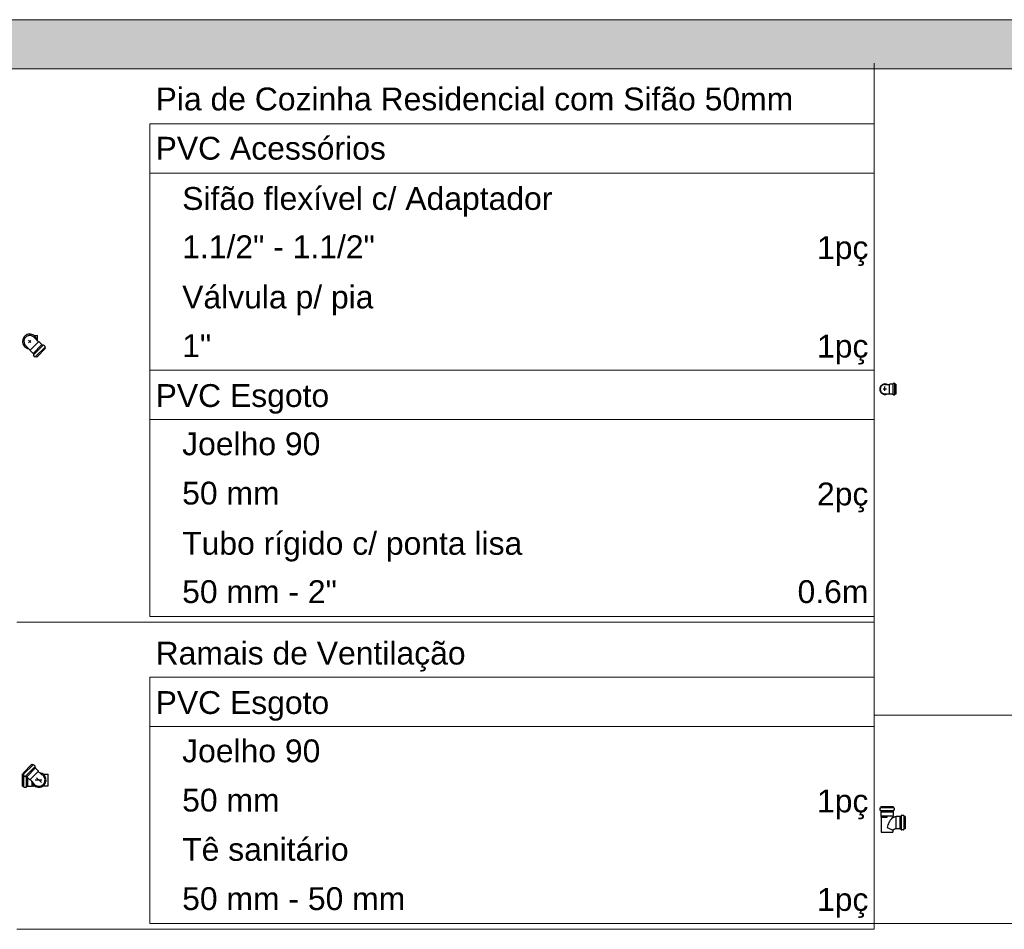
# Model space of a CAD drawing. Header units: millimetres. Extents: x -16331 to -10174, y -4135 to -3584.
# Tile 253 of 256: x -10356.51 to -10349.61, y -3895.38 to -3889. Entities that reach past the tile are written whole.
import ezdxf

# ---------------------------------------------------------------- set-up
doc = ezdxf.new("R2010")
doc.units = ezdxf.units.MM
doc.layers.add('DI-Hachuras Tabelas', color=251, linetype='Continuous', lineweight=0)
doc.layers.add('DI-Tabelas', color=7, linetype='Continuous', lineweight=5)
doc.layers.add('Simbolos', color=7, linetype='Continuous')
doc.layers.add('Simbolos_int', color=8, linetype='Continuous')
doc.styles.add('Arial', font='arial.ttf', dxfattribs={"height": 100})

msp = doc.modelspace()

# ---------------------------------------------------------------- hatches: boundary and pattern name
at = {"layer": 'DI-Hachuras Tabelas', "linetype": 'Continuous'}
msp.add_hatch(color=253, dxfattribs=at).paths.add_polyline_path([(-10374.5689, -3888.9966), (-10338.4932, -3888.9966), (-10338.4932, -3889.3422), (-10374.5689, -3889.3422)])

# ---------------------------------------------------------------- linework, layer by layer
at = {"layer": 'DI-Hachuras Tabelas'}
msp.add_lwpolyline([(-10368.5563, -3888.9966), (-10338.4932, -3888.9966), (-10338.4932, -3889.3422), (-10374.5689, -3889.3422), (-10374.5689, -3888.9966)], dxfattribs=at)
at = {"layer": 'DI-Tabelas'}
for p, q in [((-10374.5689, -3888.9966), (-10338.4932, -3888.9966)), ((-10338.4932, -3889.3422), (-10374.5689, -3889.3422)), ((-10350.5184, -3893.875), (-10350.5184, -3889.3022)), ((-10350.5184, -3889.3422), (-10350.5184, -3893.2238)), ((-10350.5184, -3889.7278), (-10355.5977, -3889.7278)), ((-10355.5977, -3890.0734), (-10355.5977, -3889.7278)), ((-10350.5184, -3889.7278), (-10350.5184, -3890.0734)), ((-10350.5184, -3890.0734), (-10355.5977, -3890.0734)), ((-10355.5977, -3890.419), (-10355.5977, -3890.0734)), ((-10350.5184, -3890.0734), (-10350.5184, -3890.419)), ((-10355.5977, -3890.7646), (-10355.5977, -3890.419)), ((-10350.5184, -3890.419), (-10350.5184, -3890.7646)), ((-10355.5977, -3891.1102), (-10355.5977, -3890.7646)), ((-10350.5184, -3890.7646), (-10350.5184, -3891.1102)), ((-10355.5977, -3891.4558), (-10355.5977, -3891.1102)), ((-10350.5184, -3891.1102), (-10350.5184, -3891.4558)), ((-10352.4658, -3891.4558), (-10355.5977, -3891.4558)), ((-10355.5977, -3891.8014), (-10355.5977, -3891.4558)), ((-10350.5184, -3891.4558), (-10352.4658, -3891.4558)), ((-10350.5184, -3891.4558), (-10350.5184, -3891.8014)), ((-10350.5184, -3891.8014), (-10355.5977, -3891.8014)), ((-10355.5977, -3892.147), (-10355.5977, -3891.8014)), ((-10350.5184, -3891.8014), (-10350.5184, -3892.147)), ((-10355.5977, -3892.4926), (-10355.5977, -3892.147)), ((-10350.5184, -3892.147), (-10350.5184, -3892.4926)), ((-10355.5977, -3892.8382), (-10355.5977, -3892.4926)), ((-10350.5184, -3892.4926), (-10350.5184, -3892.8382)), ((-10355.5977, -3893.1838), (-10355.5977, -3892.8382)), ((-10350.5184, -3892.8382), (-10350.5184, -3893.1838)), ((-10355.6377, -3893.2238), (-10356.5311, -3893.2238)), ((-10350.5184, -3893.2238), (-10355.6377, -3893.2238)), ((-10352.4658, -3893.1838), (-10355.5977, -3893.1838)), ((-10350.5184, -3893.1838), (-10352.4658, -3893.1838)), ((-10350.5184, -3893.2238), (-10350.5184, -3895.3774)), ((-10350.5184, -3893.6094), (-10355.5977, -3893.6094)), ((-10355.5977, -3893.955), (-10355.5977, -3893.6094)), ((-10350.5184, -3893.6094), (-10350.5184, -3893.955)), ((-10349.6251, -3893.875), (-10350.5184, -3893.875)), ((-10350.5184, -3895.3374), (-10350.5184, -3893.875)), ((-10344.5058, -3893.875), (-10349.6251, -3893.875)), ((-10350.5184, -3893.955), (-10355.5977, -3893.955)), ((-10355.5977, -3894.3006), (-10355.5977, -3893.955)), ((-10350.5184, -3893.955), (-10350.5184, -3894.3006)), ((-10355.5977, -3894.6462), (-10355.5977, -3894.3006)), ((-10350.5184, -3894.3006), (-10350.5184, -3894.6462)), ((-10355.5977, -3894.9918), (-10355.5977, -3894.6462)), ((-10350.5184, -3894.6462), (-10350.5184, -3894.9918)), ((-10355.5977, -3895.3374), (-10355.5977, -3894.9918)), ((-10350.5184, -3894.9918), (-10350.5184, -3895.3374)), ((-10351.0348, -3895.3374), (-10355.5977, -3895.3374)), ((-10350.5184, -3895.3374), (-10351.0348, -3895.3374)), ((-10349.6251, -3895.3374), (-10350.5184, -3895.3374)), ((-10344.5058, -3895.3374), (-10349.6251, -3895.3374)), ((-10355.6377, -3895.3774), (-10356.5311, -3895.3774)), ((-10350.5184, -3895.3774), (-10355.6377, -3895.3774))]:
    msp.add_line(p, q, dxfattribs=at)
at = {"layer": 'Simbolos'}
for p, q in [((-10356.4095, -3891.2128), (-10356.3853, -3891.2128)), ((-10356.4367, -3891.3142), (-10356.4652, -3891.2857)), ((-10356.3793, -3891.2569), (-10356.4079, -3891.2283)), ((-10356.3752, -3891.2569), (-10356.3793, -3891.2569)), ((-10356.3562, -3891.2759), (-10356.3752, -3891.2569)), ((-10356.3558, -3891.2759), (-10356.3562, -3891.2759)), ((-10356.3505, -3891.2812), (-10356.3558, -3891.2759)), ((-10356.3451, -3891.2786), (-10356.3483, -3891.2813)), ((-10356.333, -3891.2886), (-10356.3429, -3891.2787)), ((-10356.3328, -3891.2905), (-10356.3352, -3891.2948)), ((-10356.4367, -3891.3183), (-10356.4367, -3891.3142)), ((-10356.4177, -3891.3373), (-10356.4367, -3891.3183)), ((-10356.4177, -3891.3378), (-10356.4177, -3891.3373)), ((-10356.4124, -3891.3431), (-10356.4177, -3891.3378)), ((-10356.415, -3891.3485), (-10356.4123, -3891.3452)), ((-10356.405, -3891.3605), (-10356.4149, -3891.3506)), ((-10356.403, -3891.3608), (-10356.3988, -3891.3583)), ((-10356.3919, -3891.3635), (-10356.3968, -3891.3586)), ((-10356.33, -3891.3016), (-10356.3919, -3891.3635)), ((-10356.33, -3891.3016), (-10356.335, -3891.2967)), ((-10350.442, -3891.5556), (-10350.4263, -3891.5556)), ((-10350.4263, -3891.5556), (-10350.4115, -3891.5556)), ((-10350.4091, -3891.5533), (-10350.4115, -3891.5556)), ((-10350.3865, -3891.5533), (-10350.4091, -3891.5533)), ((-10350.3847, -3891.55), (-10350.3849, -3891.5519)), ((-10350.3755, -3891.5485), (-10350.3831, -3891.5485)), ((-10350.3739, -3891.5497), (-10350.3733, -3891.5521)), ((-10350.3668, -3891.5533), (-10350.3717, -3891.5533)), ((-10350.3668, -3891.5533), (-10350.3668, -3891.6239)), ((-10350.442, -3891.6215), (-10350.4263, -3891.6215)), ((-10350.4263, -3891.6216), (-10350.4115, -3891.6216)), ((-10350.4091, -3891.6239), (-10350.4115, -3891.6216)), ((-10350.3865, -3891.6239), (-10350.4091, -3891.6239)), ((-10350.3847, -3891.6272), (-10350.3849, -3891.6253)), ((-10350.3755, -3891.6287), (-10350.3831, -3891.6287)), ((-10350.3739, -3891.6275), (-10350.3733, -3891.6251)), ((-10350.3668, -3891.6239), (-10350.3717, -3891.6239)), ((-10356.4874, -3894.282), (-10356.4256, -3894.2201)), ((-10356.4256, -3894.2201), (-10356.4206, -3894.225)), ((-10356.4144, -3894.2228), (-10356.4187, -3894.2253)), ((-10356.4125, -3894.2231), (-10356.4026, -3894.233)), ((-10356.4025, -3894.2351), (-10356.4052, -3894.2384)), ((-10356.4051, -3894.2405), (-10356.3998, -3894.2458)), ((-10356.3998, -3894.2458), (-10356.3998, -3894.2463)), ((-10356.3998, -3894.2463), (-10356.3808, -3894.2653)), ((-10356.4911, -3894.374), (-10356.4911, -3894.2865)), ((-10356.4911, -3894.2865), (-10356.4841, -3894.2865)), ((-10356.4874, -3894.282), (-10356.4825, -3894.2869)), ((-10356.4847, -3894.2931), (-10356.4823, -3894.2888)), ((-10356.4845, -3894.295), (-10356.4745, -3894.3049)), ((-10356.4724, -3894.305), (-10356.4692, -3894.3023)), ((-10356.467, -3894.3024), (-10356.4617, -3894.3077)), ((-10356.4617, -3894.3077), (-10356.4612, -3894.3077)), ((-10356.4612, -3894.3077), (-10356.4422, -3894.3267)), ((-10356.4422, -3894.3267), (-10356.4382, -3894.3267)), ((-10356.4382, -3894.3267), (-10356.4176, -3894.3473)), ((-10356.3808, -3894.2653), (-10356.3808, -3894.2694)), ((-10356.3808, -3894.2694), (-10356.3602, -3894.2899)), ((-10356.3466, -3894.2897), (-10356.3103, -3894.2897)), ((-10356.4911, -3894.374), (-10356.4841, -3894.374)), ((-10356.4813, -3894.3799), (-10356.4825, -3894.3752)), ((-10356.4797, -3894.3811), (-10356.4657, -3894.3811)), ((-10356.4641, -3894.3797), (-10356.4637, -3894.3755)), ((-10356.4621, -3894.374), (-10356.4547, -3894.374)), ((-10356.4547, -3894.374), (-10356.4543, -3894.3737)), ((-10356.4543, -3894.3737), (-10356.4275, -3894.3737)), ((-10356.4275, -3894.3737), (-10356.4246, -3894.3708)), ((-10356.4246, -3894.3708), (-10356.408, -3894.3708)), ((-10356.4204, -3894.3708), (-10356.4202, -3894.3732)), ((-10356.4202, -3894.3732), (-10356.4155, -3894.3732)), ((-10356.4153, -3894.3708), (-10356.4155, -3894.3732)), ((-10356.3466, -3894.3708), (-10356.3103, -3894.3708)), ((-10350.4784, -3894.5271), (-10350.4784, -3894.5411)), ((-10350.4773, -3894.5256), (-10350.4725, -3894.5243)), ((-10350.4713, -3894.5158), (-10350.3838, -3894.5158)), ((-10350.4713, -3894.5158), (-10350.4713, -3894.5228)), ((-10350.3838, -3894.5158), (-10350.3838, -3894.5228)), ((-10350.3779, -3894.5256), (-10350.3826, -3894.5243)), ((-10350.3767, -3894.5271), (-10350.3767, -3894.5411)), ((-10350.477, -3894.5427), (-10350.4728, -3894.5431)), ((-10350.4713, -3894.5447), (-10350.4713, -3894.5522)), ((-10350.4713, -3894.5522), (-10350.471, -3894.5525)), ((-10350.471, -3894.5525), (-10350.471, -3894.5794)), ((-10350.471, -3894.5794), (-10350.4681, -3894.5823)), ((-10350.4681, -3894.5864), (-10350.4705, -3894.5867)), ((-10350.4705, -3894.5867), (-10350.4705, -3894.5913)), ((-10350.4681, -3894.5916), (-10350.4705, -3894.5913)), ((-10350.4681, -3894.5823), (-10350.4681, -3894.5864)), ((-10350.4681, -3894.5916), (-10350.4681, -3894.6966)), ((-10350.3841, -3894.5794), (-10350.387, -3894.5823)), ((-10350.387, -3894.5823), (-10350.387, -3894.5911)), ((-10350.3838, -3894.5522), (-10350.3841, -3894.5525)), ((-10350.3841, -3894.5525), (-10350.3841, -3894.5794)), ((-10350.3838, -3894.5447), (-10350.3838, -3894.5522)), ((-10350.3781, -3894.5427), (-10350.3823, -3894.5431)), ((-10350.3641, -3894.5861), (-10350.3662, -3894.5882)), ((-10350.3372, -3894.5861), (-10350.3641, -3894.5861)), ((-10350.3369, -3894.5858), (-10350.3372, -3894.5861)), ((-10350.3294, -3894.5858), (-10350.3369, -3894.5858)), ((-10350.3275, -3894.5801), (-10350.3278, -3894.5843)), ((-10350.3119, -3894.5787), (-10350.3259, -3894.5787)), ((-10350.3103, -3894.5799), (-10350.309, -3894.5846)), ((-10350.3005, -3894.5858), (-10350.3075, -3894.5858)), ((-10350.3005, -3894.5858), (-10350.3005, -3894.6733)), ((-10350.4276, -3894.6625), (-10350.387, -3894.6819)), ((-10350.3641, -3894.673), (-10350.3656, -3894.6715)), ((-10350.3372, -3894.673), (-10350.3641, -3894.673)), ((-10350.3369, -3894.6733), (-10350.3372, -3894.673)), ((-10350.3294, -3894.6733), (-10350.3369, -3894.6733)), ((-10350.3275, -3894.679), (-10350.3278, -3894.6748)), ((-10350.3103, -3894.6793), (-10350.309, -3894.6745)), ((-10350.3005, -3894.6733), (-10350.3075, -3894.6733)), ((-10350.387, -3894.6819), (-10350.387, -3894.6966)), ((-10350.3119, -3894.6804), (-10350.3259, -3894.6804))]:
    msp.add_line(p, q, dxfattribs=at)
for points in [[(-10356.4079, -3891.2283), (-10356.4113, -3891.2245), (-10356.4151, -3891.2211), (-10356.4194, -3891.2182), (-10356.424, -3891.2158), (-10356.4288, -3891.2141), (-10356.4338, -3891.213), (-10356.4389, -3891.2125), (-10356.444, -3891.2127), (-10356.4491, -3891.2135), (-10356.454, -3891.2149), (-10356.4587, -3891.2169), (-10356.4632, -3891.2196), (-10356.4672, -3891.2227), (-10356.4708, -3891.2263), (-10356.474, -3891.2304), (-10356.4766, -3891.2348), (-10356.4786, -3891.2395), (-10356.4801, -3891.2444), (-10356.4809, -3891.2495), (-10356.481, -3891.2546), (-10356.4806, -3891.2598), (-10356.4794, -3891.2648), (-10356.4777, -3891.2696), (-10356.4754, -3891.2742), (-10356.4725, -3891.2784), (-10356.4691, -3891.2823), (-10356.4652, -3891.2857)], [(-10356.3505, -3891.2812), (-10356.3503, -3891.2813), (-10356.35, -3891.2815), (-10356.3498, -3891.2816), (-10356.3495, -3891.2816), (-10356.3493, -3891.2816), (-10356.349, -3891.2816), (-10356.3488, -3891.2815), (-10356.3485, -3891.2814), (-10356.3483, -3891.2813)], [(-10356.3429, -3891.2787), (-10356.3431, -3891.2785), (-10356.3433, -3891.2784), (-10356.3436, -3891.2783), (-10356.3438, -3891.2782), (-10356.3441, -3891.2782), (-10356.3444, -3891.2782), (-10356.3446, -3891.2783), (-10356.3449, -3891.2784), (-10356.3451, -3891.2786)], [(-10356.3328, -3891.2905), (-10356.3327, -3891.2903), (-10356.3326, -3891.2901), (-10356.3326, -3891.2898), (-10356.3325, -3891.2896), (-10356.3326, -3891.2894), (-10356.3326, -3891.2892), (-10356.3327, -3891.2889), (-10356.3329, -3891.2888), (-10356.333, -3891.2886)], [(-10356.415, -3891.3485), (-10356.4151, -3891.3487), (-10356.4152, -3891.3489), (-10356.4153, -3891.3492), (-10356.4153, -3891.3494), (-10356.4153, -3891.3497), (-10356.4153, -3891.35), (-10356.4152, -3891.3502), (-10356.415, -3891.3504), (-10356.4149, -3891.3506)], [(-10356.4123, -3891.3452), (-10356.4121, -3891.345), (-10356.412, -3891.3448), (-10356.4119, -3891.3445), (-10356.4119, -3891.3443), (-10356.4119, -3891.344), (-10356.412, -3891.3437), (-10356.4121, -3891.3435), (-10356.4122, -3891.3433), (-10356.4124, -3891.3431)], [(-10356.405, -3891.3605), (-10356.4048, -3891.3607), (-10356.4046, -3891.3608), (-10356.4044, -3891.3609), (-10356.4042, -3891.361), (-10356.4039, -3891.361), (-10356.4037, -3891.361), (-10356.4035, -3891.361), (-10356.4032, -3891.3609), (-10356.403, -3891.3608)], [(-10356.3968, -3891.3586), (-10356.397, -3891.3584), (-10356.3972, -3891.3583), (-10356.3974, -3891.3582), (-10356.3976, -3891.3582), (-10356.3979, -3891.3581), (-10356.3981, -3891.3581), (-10356.3983, -3891.3582), (-10356.3986, -3891.3582), (-10356.3988, -3891.3583)], [(-10356.3352, -3891.2948), (-10356.3353, -3891.295), (-10356.3354, -3891.2952), (-10356.3354, -3891.2954), (-10356.3354, -3891.2957), (-10356.3354, -3891.2959), (-10356.3353, -3891.2961), (-10356.3352, -3891.2963), (-10356.3351, -3891.2965), (-10356.335, -3891.2967)], [(-10350.442, -3891.5557), (-10350.4477, -3891.5562), (-10350.4532, -3891.5577), (-10350.4584, -3891.5601), (-10350.4631, -3891.5634), (-10350.4672, -3891.5674), (-10350.4705, -3891.5721), (-10350.4729, -3891.5773), (-10350.4744, -3891.5829), (-10350.4749, -3891.5886), (-10350.4744, -3891.5943), (-10350.4729, -3891.5999), (-10350.4705, -3891.6051), (-10350.4672, -3891.6098), (-10350.4631, -3891.6138), (-10350.4584, -3891.6171), (-10350.4532, -3891.6196), (-10350.4477, -3891.621), (-10350.442, -3891.6215)], [(-10350.3865, -3891.5533), (-10350.3862, -3891.5533), (-10350.3859, -3891.5532), (-10350.3857, -3891.5531), (-10350.3855, -3891.553), (-10350.3853, -3891.5528), (-10350.3851, -3891.5526), (-10350.385, -3891.5524), (-10350.3849, -3891.5521), (-10350.3849, -3891.5519)], [(-10350.3831, -3891.5485), (-10350.3834, -3891.5485), (-10350.3836, -3891.5486), (-10350.3839, -3891.5487), (-10350.3841, -3891.5489), (-10350.3843, -3891.549), (-10350.3845, -3891.5492), (-10350.3846, -3891.5495), (-10350.3847, -3891.5497), (-10350.3847, -3891.55)], [(-10350.3739, -3891.5497), (-10350.374, -3891.5495), (-10350.3741, -3891.5493), (-10350.3742, -3891.5491), (-10350.3744, -3891.5489), (-10350.3746, -3891.5488), (-10350.3748, -3891.5487), (-10350.375, -3891.5486), (-10350.3752, -3891.5485), (-10350.3755, -3891.5485)], [(-10350.3733, -3891.5521), (-10350.3732, -3891.5524), (-10350.3731, -3891.5526), (-10350.3729, -3891.5528), (-10350.3728, -3891.5529), (-10350.3726, -3891.5531), (-10350.3724, -3891.5532), (-10350.3722, -3891.5533), (-10350.372, -3891.5533), (-10350.3717, -3891.5533)], [(-10350.3849, -3891.6253), (-10350.3849, -3891.6251), (-10350.385, -3891.6248), (-10350.3851, -3891.6246), (-10350.3853, -3891.6244), (-10350.3855, -3891.6242), (-10350.3857, -3891.6241), (-10350.3859, -3891.624), (-10350.3862, -3891.6239), (-10350.3865, -3891.6239)], [(-10350.3847, -3891.6272), (-10350.3847, -3891.6275), (-10350.3846, -3891.6277), (-10350.3845, -3891.628), (-10350.3843, -3891.6282), (-10350.3841, -3891.6283), (-10350.3839, -3891.6285), (-10350.3836, -3891.6286), (-10350.3834, -3891.6287), (-10350.3831, -3891.6287)], [(-10350.3755, -3891.6287), (-10350.3752, -3891.6287), (-10350.375, -3891.6286), (-10350.3748, -3891.6285), (-10350.3746, -3891.6284), (-10350.3744, -3891.6283), (-10350.3742, -3891.6281), (-10350.3741, -3891.6279), (-10350.374, -3891.6277), (-10350.3739, -3891.6275)], [(-10350.3717, -3891.6239), (-10350.372, -3891.6239), (-10350.3722, -3891.624), (-10350.3724, -3891.624), (-10350.3726, -3891.6241), (-10350.3728, -3891.6243), (-10350.3729, -3891.6245), (-10350.3731, -3891.6246), (-10350.3732, -3891.6248), (-10350.3733, -3891.6251)], [(-10356.4206, -3894.225), (-10356.4204, -3894.2252), (-10356.4202, -3894.2253), (-10356.42, -3894.2254), (-10356.4198, -3894.2255), (-10356.4196, -3894.2255), (-10356.4193, -3894.2255), (-10356.4191, -3894.2254), (-10356.4189, -3894.2254), (-10356.4187, -3894.2253)], [(-10356.4125, -3894.2231), (-10356.4127, -3894.2229), (-10356.4129, -3894.2228), (-10356.4131, -3894.2227), (-10356.4133, -3894.2226), (-10356.4135, -3894.2226), (-10356.4138, -3894.2226), (-10356.414, -3894.2226), (-10356.4142, -3894.2227), (-10356.4144, -3894.2228)], [(-10356.4052, -3894.2384), (-10356.4054, -3894.2386), (-10356.4055, -3894.2388), (-10356.4056, -3894.2391), (-10356.4056, -3894.2393), (-10356.4056, -3894.2396), (-10356.4055, -3894.2399), (-10356.4054, -3894.2401), (-10356.4053, -3894.2403), (-10356.4051, -3894.2405)], [(-10356.4025, -3894.2352), (-10356.4023, -3894.2349), (-10356.4022, -3894.2347), (-10356.4021, -3894.2344), (-10356.4021, -3894.2342), (-10356.4021, -3894.2339), (-10356.4022, -3894.2337), (-10356.4023, -3894.2334), (-10356.4024, -3894.2332), (-10356.4026, -3894.233)], [(-10356.4847, -3894.2931), (-10356.4848, -3894.2933), (-10356.4849, -3894.2935), (-10356.4849, -3894.2938), (-10356.4849, -3894.294), (-10356.4849, -3894.2942), (-10356.4848, -3894.2944), (-10356.4847, -3894.2947), (-10356.4846, -3894.2949), (-10356.4845, -3894.295)], [(-10356.4841, -3894.2865), (-10356.484, -3894.2865), (-10356.4839, -3894.2865), (-10356.4838, -3894.2864), (-10356.4837, -3894.2864), (-10356.4836, -3894.2864), (-10356.4835, -3894.2864), (-10356.4834, -3894.2863), (-10356.4833, -3894.2863), (-10356.4832, -3894.2862)], [(-10356.4823, -3894.2888), (-10356.4822, -3894.2886), (-10356.4821, -3894.2884), (-10356.4821, -3894.2882), (-10356.4821, -3894.288), (-10356.4821, -3894.2877), (-10356.4821, -3894.2875), (-10356.4822, -3894.2873), (-10356.4824, -3894.2871), (-10356.4825, -3894.2869)], [(-10356.4745, -3894.3049), (-10356.4743, -3894.3051), (-10356.4741, -3894.3052), (-10356.4739, -3894.3053), (-10356.4736, -3894.3054), (-10356.4733, -3894.3054), (-10356.4731, -3894.3054), (-10356.4728, -3894.3053), (-10356.4726, -3894.3052), (-10356.4724, -3894.305)], [(-10356.467, -3894.3024), (-10356.4672, -3894.3022), (-10356.4674, -3894.3021), (-10356.4677, -3894.302), (-10356.4679, -3894.302), (-10356.4682, -3894.3019), (-10356.4685, -3894.302), (-10356.4687, -3894.3021), (-10356.4689, -3894.3022), (-10356.4692, -3894.3023)], [(-10356.4176, -3894.3473), (-10356.4147, -3894.3529), (-10356.411, -3894.3581), (-10356.4066, -3894.3627), (-10356.4017, -3894.3666), (-10356.3962, -3894.3697), (-10356.3903, -3894.372), (-10356.3841, -3894.3735), (-10356.3778, -3894.374), (-10356.3715, -3894.3736), (-10356.3653, -3894.3723), (-10356.3593, -3894.3701), (-10356.3537, -3894.3671), (-10356.3487, -3894.3633), (-10356.3442, -3894.3589), (-10356.3404, -3894.3538), (-10356.3374, -3894.3482), (-10356.3352, -3894.3423), (-10356.3339, -3894.3361), (-10356.3335, -3894.3297), (-10356.3341, -3894.3234), (-10356.3355, -3894.3173), (-10356.3378, -3894.3114), (-10356.3409, -3894.3059), (-10356.3448, -3894.3009), (-10356.3494, -3894.2965), (-10356.3546, -3894.2928), (-10356.3602, -3894.2899)], [(-10356.4826, -3894.3752), (-10356.4826, -3894.375), (-10356.4827, -3894.3748), (-10356.4829, -3894.3746), (-10356.483, -3894.3744), (-10356.4832, -3894.3743), (-10356.4834, -3894.3741), (-10356.4836, -3894.3741), (-10356.4839, -3894.374), (-10356.4841, -3894.374)], [(-10356.4813, -3894.3799), (-10356.4812, -3894.3801), (-10356.4811, -3894.3804), (-10356.481, -3894.3805), (-10356.4808, -3894.3807), (-10356.4806, -3894.3809), (-10356.4804, -3894.381), (-10356.4802, -3894.381), (-10356.48, -3894.3811), (-10356.4797, -3894.3811)], [(-10356.4657, -3894.3811), (-10356.4654, -3894.3811), (-10356.4652, -3894.381), (-10356.465, -3894.3809), (-10356.4647, -3894.3808), (-10356.4645, -3894.3806), (-10356.4644, -3894.3804), (-10356.4642, -3894.3802), (-10356.4642, -3894.3799), (-10356.4641, -3894.3797)], [(-10356.4621, -3894.374), (-10356.4624, -3894.374), (-10356.4627, -3894.3741), (-10356.4629, -3894.3742), (-10356.4631, -3894.3743), (-10356.4633, -3894.3745), (-10356.4635, -3894.3747), (-10356.4636, -3894.3749), (-10356.4637, -3894.3752), (-10356.4637, -3894.3755)], [(-10350.4773, -3894.5256), (-10350.4775, -3894.5257), (-10350.4777, -3894.5258), (-10350.4779, -3894.5259), (-10350.478, -3894.5261), (-10350.4782, -3894.5263), (-10350.4783, -3894.5265), (-10350.4784, -3894.5267), (-10350.4784, -3894.5269), (-10350.4784, -3894.5271)], [(-10350.4725, -3894.5243), (-10350.4723, -3894.5242), (-10350.4721, -3894.5241), (-10350.4719, -3894.524), (-10350.4717, -3894.5238), (-10350.4716, -3894.5236), (-10350.4715, -3894.5234), (-10350.4714, -3894.5232), (-10350.4713, -3894.523), (-10350.4713, -3894.5228)], [(-10350.3838, -3894.5228), (-10350.3838, -3894.523), (-10350.3837, -3894.5232), (-10350.3837, -3894.5234), (-10350.3835, -3894.5236), (-10350.3834, -3894.5238), (-10350.3832, -3894.524), (-10350.383, -3894.5241), (-10350.3828, -3894.5242), (-10350.3826, -3894.5243)], [(-10350.3767, -3894.5271), (-10350.3767, -3894.5269), (-10350.3767, -3894.5267), (-10350.3768, -3894.5265), (-10350.3769, -3894.5263), (-10350.3771, -3894.5261), (-10350.3773, -3894.5259), (-10350.3774, -3894.5258), (-10350.3776, -3894.5257), (-10350.3779, -3894.5256)], [(-10350.4784, -3894.5411), (-10350.4784, -3894.5414), (-10350.4784, -3894.5417), (-10350.4783, -3894.5419), (-10350.4781, -3894.5421), (-10350.4779, -3894.5423), (-10350.4777, -3894.5425), (-10350.4775, -3894.5426), (-10350.4772, -3894.5427), (-10350.477, -3894.5427)], [(-10350.4713, -3894.5447), (-10350.4713, -3894.5445), (-10350.4714, -3894.5442), (-10350.4715, -3894.544), (-10350.4717, -3894.5437), (-10350.4718, -3894.5435), (-10350.472, -3894.5434), (-10350.4723, -3894.5433), (-10350.4725, -3894.5432), (-10350.4728, -3894.5431)], [(-10350.3866, -3894.5922), (-10350.393, -3894.5987), (-10350.399, -3894.6056), (-10350.4046, -3894.6129), (-10350.4097, -3894.6205), (-10350.4143, -3894.6284), (-10350.4184, -3894.6366), (-10350.422, -3894.645), (-10350.4251, -3894.6537), (-10350.4276, -3894.6625)], [(-10350.387, -3894.5911), (-10350.387, -3894.5912), (-10350.387, -3894.5914), (-10350.3869, -3894.5915), (-10350.3869, -3894.5917), (-10350.3868, -3894.5918), (-10350.3867, -3894.592), (-10350.3866, -3894.5921), (-10350.3865, -3894.5922), (-10350.3864, -3894.5923), (-10350.3862, -3894.5924), (-10350.3861, -3894.5925), (-10350.3859, -3894.5926), (-10350.3858, -3894.5926), (-10350.3856, -3894.5926), (-10350.3854, -3894.5927), (-10350.3853, -3894.5926), (-10350.3851, -3894.5926), (-10350.385, -3894.5926)], [(-10350.3662, -3894.5882), (-10350.3683, -3894.5886), (-10350.3704, -3894.589), (-10350.3725, -3894.5895), (-10350.3746, -3894.5899), (-10350.3767, -3894.5904), (-10350.3788, -3894.5909), (-10350.3808, -3894.5914), (-10350.3829, -3894.592), (-10350.385, -3894.5926)], [(-10350.3823, -3894.5431), (-10350.3826, -3894.5432), (-10350.3829, -3894.5433), (-10350.3831, -3894.5434), (-10350.3833, -3894.5435), (-10350.3835, -3894.5437), (-10350.3836, -3894.544), (-10350.3837, -3894.5442), (-10350.3838, -3894.5445), (-10350.3838, -3894.5447)], [(-10350.3781, -3894.5427), (-10350.3779, -3894.5427), (-10350.3776, -3894.5426), (-10350.3774, -3894.5425), (-10350.3772, -3894.5423), (-10350.377, -3894.5421), (-10350.3769, -3894.5419), (-10350.3768, -3894.5417), (-10350.3767, -3894.5414), (-10350.3767, -3894.5411)], [(-10350.3294, -3894.5858), (-10350.3292, -3894.5858), (-10350.3289, -3894.5857), (-10350.3287, -3894.5856), (-10350.3285, -3894.5855), (-10350.3283, -3894.5853), (-10350.3281, -3894.5851), (-10350.328, -3894.5849), (-10350.3279, -3894.5846), (-10350.3278, -3894.5843)], [(-10350.3259, -3894.5787), (-10350.3261, -3894.5787), (-10350.3264, -3894.5788), (-10350.3266, -3894.5789), (-10350.3268, -3894.579), (-10350.327, -3894.5792), (-10350.3272, -3894.5794), (-10350.3273, -3894.5796), (-10350.3274, -3894.5799), (-10350.3275, -3894.5801)], [(-10350.3103, -3894.5799), (-10350.3104, -3894.5796), (-10350.3105, -3894.5794), (-10350.3106, -3894.5793), (-10350.3108, -3894.5791), (-10350.311, -3894.5789), (-10350.3112, -3894.5788), (-10350.3114, -3894.5788), (-10350.3116, -3894.5787), (-10350.3119, -3894.5787)], [(-10350.309, -3894.5846), (-10350.309, -3894.5848), (-10350.3088, -3894.585), (-10350.3087, -3894.5852), (-10350.3085, -3894.5854), (-10350.3084, -3894.5855), (-10350.3082, -3894.5857), (-10350.3079, -3894.5857), (-10350.3077, -3894.5858), (-10350.3075, -3894.5858)], [(-10350.3656, -3894.6715), (-10350.3681, -3894.6724), (-10350.3706, -3894.6733), (-10350.373, -3894.6744), (-10350.3754, -3894.6755), (-10350.3778, -3894.6766), (-10350.3802, -3894.6778), (-10350.3825, -3894.6791), (-10350.3848, -3894.6805), (-10350.387, -3894.6819)], [(-10350.3278, -3894.6748), (-10350.3279, -3894.6745), (-10350.328, -3894.6743), (-10350.3281, -3894.674), (-10350.3283, -3894.6738), (-10350.3285, -3894.6737), (-10350.3287, -3894.6735), (-10350.3289, -3894.6734), (-10350.3292, -3894.6733), (-10350.3294, -3894.6733)], [(-10350.3075, -3894.6733), (-10350.3077, -3894.6733), (-10350.3079, -3894.6734), (-10350.3082, -3894.6735), (-10350.3084, -3894.6736), (-10350.3085, -3894.6737), (-10350.3087, -3894.6739), (-10350.3088, -3894.6741), (-10350.309, -3894.6743), (-10350.309, -3894.6745)], [(-10350.3275, -3894.679), (-10350.3274, -3894.6792), (-10350.3273, -3894.6795), (-10350.3272, -3894.6797), (-10350.327, -3894.6799), (-10350.3268, -3894.6801), (-10350.3266, -3894.6803), (-10350.3264, -3894.6804), (-10350.3261, -3894.6804), (-10350.3259, -3894.6804)], [(-10350.3119, -3894.6804), (-10350.3116, -3894.6804), (-10350.3114, -3894.6804), (-10350.3112, -3894.6803), (-10350.311, -3894.6802), (-10350.3108, -3894.68), (-10350.3106, -3894.6799), (-10350.3105, -3894.6797), (-10350.3104, -3894.6795), (-10350.3103, -3894.6793)]]:
    msp.add_lwpolyline(points, dxfattribs=at)
at = {"layer": 'Simbolos_int'}
for p, q in [((-10356.3853, -3891.2509), (-10356.3853, -3891.2128)), ((-10356.4402, -3891.2534), (-10356.4503, -3891.2635)), ((-10356.4402, -3891.2534), (-10356.4487, -3891.2448)), ((-10356.4402, -3891.2534), (-10356.4332, -3891.2464)), ((-10356.4402, -3891.2534), (-10356.432, -3891.2615)), ((-10356.4367, -3891.3142), (-10356.3793, -3891.2569)), ((-10356.4177, -3891.3378), (-10356.3558, -3891.2759)), ((-10356.3494, -3891.2822), (-10356.4113, -3891.3441)), ((-10356.3358, -3891.2958), (-10356.3977, -3891.3577)), ((-10350.442, -3891.5993), (-10350.442, -3891.5693)), ((-10350.4115, -3891.6216), (-10350.4115, -3891.5556)), ((-10350.385, -3891.6239), (-10350.385, -3891.5533)), ((-10350.373, -3891.6239), (-10350.373, -3891.5533)), ((-10350.4308, -3891.5886), (-10350.4557, -3891.5886)), ((-10356.4816, -3894.2878), (-10356.4198, -3894.2259)), ((-10356.468, -3894.3014), (-10356.4061, -3894.2395)), ((-10356.3998, -3894.2458), (-10356.4617, -3894.3077)), ((-10356.4829, -3894.2899), (-10356.4829, -3894.2865)), ((-10356.4829, -3894.374), (-10356.4829, -3894.2966)), ((-10356.4636, -3894.374), (-10356.4636, -3894.3058)), ((-10356.4543, -3894.3737), (-10356.4543, -3894.3146)), ((-10356.3808, -3894.2694), (-10356.4382, -3894.3267)), ((-10356.3556, -3894.3302), (-10356.4023, -3894.3302)), ((-10356.3586, -3894.3483), (-10356.3929, -3894.3139)), ((-10356.3103, -3894.3708), (-10356.3103, -3894.2897)), ((-10356.4246, -3894.3708), (-10356.4246, -3894.349)), ((-10350.4713, -3894.524), (-10350.3838, -3894.524)), ((-10350.4713, -3894.5432), (-10350.3838, -3894.5432)), ((-10350.471, -3894.5525), (-10350.3841, -3894.5525)), ((-10350.4681, -3894.5823), (-10350.387, -3894.5823)), ((-10350.4681, -3894.5864), (-10350.4276, -3894.5864)), ((-10350.4681, -3894.5916), (-10350.4276, -3894.5916)), ((-10350.4276, -3894.5864), (-10350.4276, -3894.5867)), ((-10350.4276, -3894.5913), (-10350.4276, -3894.5867)), ((-10350.4276, -3894.5913), (-10350.4276, -3894.5916)), ((-10350.367, -3894.589), (-10350.367, -3894.672)), ((-10350.3372, -3894.5861), (-10350.3372, -3894.673)), ((-10350.328, -3894.5858), (-10350.328, -3894.6733)), ((-10350.3087, -3894.5858), (-10350.3087, -3894.6733)), ((-10350.4681, -3894.6966), (-10350.387, -3894.6966))]:
    msp.add_line(p, q, dxfattribs=at)
for points in [[(-10356.3898, -3891.2464), (-10356.3916, -3891.2383), (-10356.3947, -3891.2305), (-10356.3991, -3891.2234), (-10356.4045, -3891.2171), (-10356.411, -3891.2117), (-10356.4182, -3891.2075), (-10356.426, -3891.2045), (-10356.4342, -3891.2028), (-10356.4425, -3891.2025), (-10356.4508, -3891.2036), (-10356.4588, -3891.206), (-10356.4663, -3891.2097), (-10356.4731, -3891.2146), (-10356.479, -3891.2205), (-10356.4838, -3891.2273), (-10356.4875, -3891.2348), (-10356.4899, -3891.2428), (-10356.491, -3891.251), (-10356.4907, -3891.2594), (-10356.489, -3891.2676), (-10356.486, -3891.2754), (-10356.4818, -3891.2826), (-10356.4765, -3891.289), (-10356.4702, -3891.2945), (-10356.463, -3891.2988), (-10356.4553, -3891.302), (-10356.4471, -3891.3038)], [(-10350.4263, -3891.5556), (-10350.4314, -3891.5537), (-10350.4367, -3891.5525), (-10350.4421, -3891.5521), (-10350.4475, -3891.5526), (-10350.4528, -3891.5538), (-10350.4579, -3891.5558), (-10350.4626, -3891.5585), (-10350.4668, -3891.5619), (-10350.4705, -3891.5659), (-10350.4736, -3891.5704), (-10350.4759, -3891.5753), (-10350.4775, -3891.5805), (-10350.4783, -3891.5859), (-10350.4783, -3891.5913), (-10350.4775, -3891.5967), (-10350.4759, -3891.6019), (-10350.4736, -3891.6068), (-10350.4705, -3891.6113), (-10350.4668, -3891.6153), (-10350.4626, -3891.6187), (-10350.4579, -3891.6214), (-10350.4528, -3891.6234), (-10350.4475, -3891.6247), (-10350.4421, -3891.6251), (-10350.4367, -3891.6247), (-10350.4314, -3891.6235), (-10350.4263, -3891.6216)], [(-10356.4277, -3894.3372), (-10356.4259, -3894.3453), (-10356.4227, -3894.3531), (-10356.4184, -3894.3602), (-10356.4129, -3894.3665), (-10356.4065, -3894.3719), (-10356.3993, -3894.3761), (-10356.3915, -3894.3791), (-10356.3833, -3894.3808), (-10356.375, -3894.3811), (-10356.3667, -3894.38), (-10356.3587, -3894.3776), (-10356.3512, -3894.3739), (-10356.3444, -3894.369), (-10356.3385, -3894.3631), (-10356.3336, -3894.3563), (-10356.3299, -3894.3488), (-10356.3275, -3894.3408), (-10356.3265, -3894.3326), (-10356.3268, -3894.3242), (-10356.3284, -3894.316), (-10356.3314, -3894.3082), (-10356.3356, -3894.301), (-10356.341, -3894.2946), (-10356.3473, -3894.2891), (-10356.3544, -3894.2848), (-10356.3622, -3894.2817), (-10356.3703, -3894.2798)]]:
    msp.add_lwpolyline(points, dxfattribs=at)

# ---------------------------------------------------------------- texts
at = {"layer": 'DI-Tabelas', "char_height": 0.16, "line_spacing_factor": 0.6, "style": 'Arial'}
for s, insert, width, attachment_point in [('Pia de Cozinha Residencial com Sifão 50mm', (-10355.5577, -3889.635), 8.944146, 7), ('PVC Acessórios', (-10355.5577, -3889.9806), 3.230244, 7), ('   Sifão flexível c/ Adaptador', (-10355.5577, -3890.379), 5.565122, 7), ('   1.1/2" - 1.1/2"', (-10355.5577, -3890.6718), 3.074878, 7), ('1pç', (-10350.5584, -3890.7246), 0.720732, 9), ('   Válvula p/ pia', (-10355.5577, -3891.0702), 3.055854, 7), ('   1"', (-10355.5577, -3891.363), 0.779756, 7), ('1pç', (-10350.5584, -3891.4158), 0.720732, 9), ('PVC Esgoto', (-10355.5577, -3891.7614), 2.435366, 7), ('   Joelho 90', (-10355.5577, -3892.0542), 2.310732, 7), ('   50 mm', (-10355.5577, -3892.3998), 1.738537, 7), ('2pç', (-10350.5584, -3892.4526), 0.720732, 9), ('   Tubo rígido c/ ponta lisa', (-10355.5577, -3892.7982), 5.142439, 7), ('   50 mm - 2"', (-10355.5577, -3893.091), 2.542927, 7), ('0.6m', (-10350.5584, -3893.091), 0.993659, 9), ('Ramais de Ventilação', (-10355.5577, -3893.5694), 4.348049, 7), ('PVC Esgoto', (-10355.5577, -3893.915), 2.435366, 7), ('   Joelho 90', (-10355.5577, -3894.2078), 2.310732, 7), ('   50 mm', (-10355.5577, -3894.5534), 1.738537, 7), ('1pç', (-10350.5584, -3894.6062), 0.720732, 9), ('   Tê sanitário', (-10355.5577, -3894.899), 2.707561, 7), ('   50 mm - 50 mm', (-10355.5577, -3895.2446), 3.501707, 7), ('1pç', (-10350.5584, -3895.2974), 0.720732, 9)]:
    msp.add_mtext(s, dxfattribs=dict(at, insert=insert, width=width, attachment_point=attachment_point))

doc.saveas('drawing.dxf')
